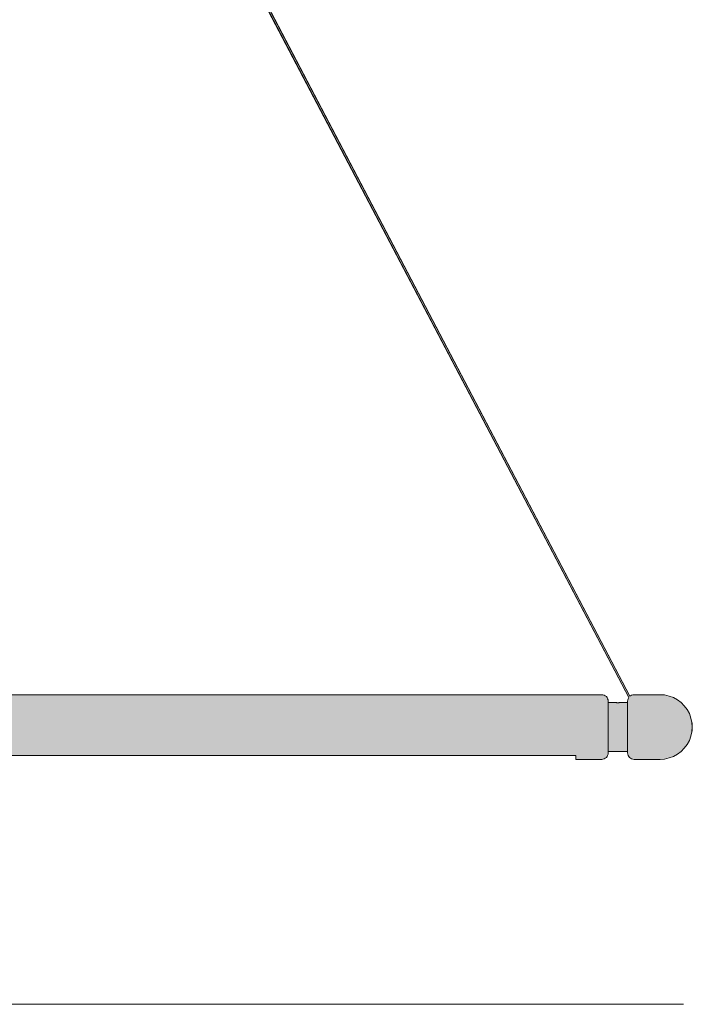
# Model space of a CAD drawing. Header units: millimetres. Extents: x 37 to 169, y -197 to -96.
# Tile 4 of 6: x 106 to 141, y -197 to -146. Entities that reach past the tile are written whole.
import ezdxf

# ---------------------------------------------------------------- set-up
doc = ezdxf.new("R2010")
doc.units = ezdxf.units.MM
doc.header["$MEASUREMENT"] = 0
doc.layers.add('Capa 1', color=7, linetype='Continuous', lineweight=0)

# ---------------------------------------------------------------- blocks, each defined once
blk = doc.blocks.new('Block_1')
at = {"layer": 'Capa 1', "true_color": 0xf6f6f6, "transparency": 33554687}
h = blk.add_hatch(color=7, dxfattribs=at)
h.dxf.hatch_style = 2
h.paths.add_polyline_path([(140.359, -183.405), (140.241, -183.613), (140.092, -183.803), (139.932, -183.963), (139.742, -184.111), (139.534, -184.23), (139.315, -184.301), (139.084, -184.361), (138.846, -184.372), (137.511, -184.372), (137.44, -184.361), (137.381, -184.349), (137.321, -184.319), (137.274, -184.272), (137.232, -184.23), (137.203, -184.171), (137.191, -184.111), (137.173, -184.04), (137.173, -184.022), (137.173, -183.981), (137.173, -183.963), (137.173, -183.904), (137.173, -183.803), (137.173, -183.684), (137.173, -183.536), (137.173, -183.376), (137.173, -183.204), (137.173, -183.008), (137.173, -182.806), (137.173, -182.616), (137.173, -182.409), (137.173, -182.219), (137.173, -182.041), (137.173, -181.88), (137.173, -181.732), (137.173, -181.619), (137.173, -181.513), (137.173, -181.453), (137.173, -181.441), (137.173, -181.4), (137.173, -181.382), (137.191, -181.311), (137.203, -181.252), (137.232, -181.192), (101.188, -112.479), (101.229, -112.479), (101.288, -112.479), (137.292, -181.115), (137.321, -181.103), (137.381, -181.074), (137.44, -181.056), (137.511, -181.044), (137.891, -181.044), (137.921, -181.044), (137.95, -181.044), (137.998, -181.044), (138.039, -181.044), (138.069, -181.044), (138.111, -181.044), (138.128, -181.044), (138.846, -181.044), (139.084, -181.056), (139.315, -181.115), (139.534, -181.192), (139.742, -181.311), (139.932, -181.453), (140.092, -181.619), (140.241, -181.809), (140.359, -182.011), (140.43, -182.248), (140.49, -182.468), (140.508, -182.705), (140.49, -182.954), (140.43, -183.174)])
h = blk.add_hatch(color=7, dxfattribs=at)
h.dxf.hatch_style = 2
h.paths.add_polyline_path([(136.176, -183.613), (136.176, -183.744), (136.176, -183.862), (136.176, -183.951), (136.176, -183.963), (136.176, -184.011), (136.176, -184.04), (136.176, -184.111), (136.147, -184.171), (136.117, -184.23), (136.087, -184.272), (136.028, -184.319), (135.969, -184.349), (135.909, -184.361), (135.856, -184.372), (134.515, -184.372), (134.515, -184.361), (134.515, -184.319), (134.515, -184.26), (134.515, -184.171), (43.012, -184.171), (43.012, -184.26), (43.012, -184.319), (43.012, -184.361), (43.012, -184.372), (41.677, -184.372), (41.605, -184.361), (41.546, -184.349), (41.487, -184.319), (41.439, -184.272), (41.398, -184.23), (41.368, -184.171), (41.35, -184.111), (41.338, -184.04), (41.338, -184.011), (41.338, -183.963), (41.338, -183.951), (41.338, -183.862), (41.338, -183.744), (41.338, -183.613), (41.338, -183.465), (41.338, -183.287), (41.338, -183.097), (41.338, -182.907), (41.338, -182.705), (41.338, -182.509), (41.338, -182.32), (41.338, -182.13), (41.338, -181.952), (41.338, -181.809), (41.338, -181.673), (41.338, -181.56), (41.338, -181.471), (41.338, -181.453), (41.338, -181.412), (41.338, -181.382), (41.35, -181.311), (41.368, -181.252), (41.398, -181.192), (41.439, -181.145), (41.487, -181.103), (41.546, -181.074), (41.605, -181.056), (41.677, -181.044), (42.045, -181.044), (42.056, -181.044), (42.086, -181.044), (42.116, -181.044), (42.163, -181.044), (42.205, -181.044), (42.234, -181.044), (42.276, -181.044), (42.294, -181.044), (135.221, -181.044), (135.251, -181.044), (135.28, -181.044), (135.322, -181.044), (135.352, -181.044), (135.399, -181.044), (135.429, -181.044), (135.458, -181.044), (135.47, -181.044), (135.856, -181.044), (135.909, -181.056), (135.969, -181.074), (136.028, -181.103), (136.087, -181.145), (136.117, -181.192), (136.147, -181.252), (136.176, -181.311), (136.176, -181.382), (136.176, -181.412), (136.176, -181.453), (136.176, -181.471), (136.176, -181.56), (136.176, -181.673), (136.176, -181.809), (136.176, -181.952), (136.176, -182.13), (136.176, -182.32), (136.176, -182.509), (136.176, -182.705), (136.176, -182.907), (136.176, -183.097), (136.176, -183.287), (136.176, -183.465)])
h = blk.add_hatch(color=7, dxfattribs=at)
h.dxf.hatch_style = 2
h.paths.add_polyline_path([(137.173, -183.684), (137.173, -183.803), (137.173, -183.904), (137.173, -183.963), (136.176, -183.963), (136.176, -183.951), (136.176, -183.862), (136.176, -183.744), (136.176, -183.613), (136.176, -183.465), (136.176, -183.287), (136.176, -183.097), (136.176, -182.907), (136.176, -182.705), (136.176, -182.509), (136.176, -182.32), (136.176, -182.13), (136.176, -181.952), (136.176, -181.809), (136.176, -181.673), (136.176, -181.56), (136.176, -181.471), (136.176, -181.453), (136.603, -181.453), (136.615, -181.471), (136.633, -181.471), (136.663, -181.471), (136.692, -181.471), (136.722, -181.471), (136.734, -181.471), (136.746, -181.453), (136.764, -181.453), (137.173, -181.453), (137.173, -181.513), (137.173, -181.619), (137.173, -181.732), (137.173, -181.88), (137.173, -182.041), (137.173, -182.219), (137.173, -182.409), (137.173, -182.616), (137.173, -182.806), (137.173, -183.008), (137.173, -183.204), (137.173, -183.376), (137.173, -183.536)])
at = {"layer": 'Capa 1'}
for points in [[(101.288, -112.479), (137.292, -181.115), (137.321, -181.103), (137.381, -181.074), (137.44, -181.056), (137.511, -181.044), (137.891, -181.044), (137.921, -181.044), (137.95, -181.044), (137.998, -181.044), (138.039, -181.044), (138.069, -181.044), (138.111, -181.044), (138.128, -181.044), (138.846, -181.044), (139.084, -181.056), (139.315, -181.115), (139.534, -181.192), (139.742, -181.311), (139.932, -181.453), (140.092, -181.619), (140.241, -181.809), (140.359, -182.011), (140.43, -182.248), (140.49, -182.468), (140.508, -182.705), (140.49, -182.954), (140.43, -183.174), (140.359, -183.405), (140.241, -183.613), (140.092, -183.803), (139.932, -183.963), (139.742, -184.111), (139.534, -184.23), (139.315, -184.301), (139.084, -184.361), (138.846, -184.372), (137.511, -184.372), (137.44, -184.361), (137.381, -184.349), (137.321, -184.319), (137.274, -184.272), (137.232, -184.23), (137.203, -184.171), (137.191, -184.111), (137.173, -184.04), (137.173, -184.022), (137.173, -183.981), (137.173, -183.963), (137.173, -183.904), (137.173, -183.803), (137.173, -183.684), (137.173, -183.536), (137.173, -183.376), (137.173, -183.204), (137.173, -183.008), (137.173, -182.806), (137.173, -182.616), (137.173, -182.409), (137.173, -182.219), (137.173, -182.041), (137.173, -181.88), (137.173, -181.732), (137.173, -181.619), (137.173, -181.513), (137.173, -181.453), (137.173, -181.441), (137.173, -181.4), (137.173, -181.382), (137.191, -181.311), (137.203, -181.252), (137.232, -181.192), (101.188, -112.479)], [(42.294, -181.044), (135.221, -181.044), (135.251, -181.044), (135.28, -181.044), (135.322, -181.044), (135.352, -181.044), (135.399, -181.044), (135.429, -181.044), (135.458, -181.044), (135.47, -181.044), (135.856, -181.044), (135.909, -181.056), (135.969, -181.074), (136.028, -181.103), (136.087, -181.145), (136.117, -181.192), (136.147, -181.252), (136.176, -181.311), (136.176, -181.382), (136.176, -181.412), (136.176, -181.453), (136.176, -181.471), (136.176, -181.56), (136.176, -181.673), (136.176, -181.809), (136.176, -181.952), (136.176, -182.13), (136.176, -182.32), (136.176, -182.509), (136.176, -182.705), (136.176, -182.907), (136.176, -183.097), (136.176, -183.287), (136.176, -183.465), (136.176, -183.613), (136.176, -183.744), (136.176, -183.862), (136.176, -183.951), (136.176, -183.963), (136.176, -184.011), (136.176, -184.04), (136.176, -184.111), (136.147, -184.171), (136.117, -184.23), (136.087, -184.272), (136.028, -184.319), (135.969, -184.349), (135.909, -184.361), (135.856, -184.372), (134.515, -184.372), (134.515, -184.361), (134.515, -184.319), (134.515, -184.26), (134.515, -184.171), (43.012, -184.171)]]:
    blk.add_lwpolyline(points, dxfattribs=at)
blk.add_lwpolyline([(137.173, -183.684), (137.173, -183.803), (137.173, -183.904), (137.173, -183.963), (136.176, -183.963), (136.176, -183.951), (136.176, -183.862), (136.176, -183.744), (136.176, -183.613), (136.176, -183.465), (136.176, -183.287), (136.176, -183.097), (136.176, -182.907), (136.176, -182.705), (136.176, -182.509), (136.176, -182.32), (136.176, -182.13), (136.176, -181.952), (136.176, -181.809), (136.176, -181.673), (136.176, -181.56), (136.176, -181.471), (136.176, -181.453), (136.603, -181.453), (136.615, -181.471), (136.633, -181.471), (136.663, -181.471), (136.692, -181.471), (136.722, -181.471), (136.734, -181.471), (136.746, -181.453), (136.764, -181.453), (137.173, -181.453), (137.173, -181.513), (137.173, -181.619), (137.173, -181.732), (137.173, -181.88), (137.173, -182.041), (137.173, -182.219), (137.173, -182.409), (137.173, -182.616), (137.173, -182.806), (137.173, -183.008), (137.173, -183.204), (137.173, -183.376), (137.173, -183.536)], close=True, dxfattribs=at)
blk = doc.blocks.new('Block_2')
at = {"layer": 'Capa 1', "color": 98, "lineweight": 18, "true_color": 0x000100}
for p, q in [((101.188, -112.479), (137.232, -181.192)), ((137.292, -181.115), (101.288, -112.479)), ((135.221, -181.044), (42.294, -181.044)), ((135.856, -181.044), (135.47, -181.044)), ((136.603, -181.453), (136.176, -181.453)), ((137.173, -181.453), (136.764, -181.453)), ((137.891, -181.044), (137.511, -181.044)), ((138.846, -181.044), (138.128, -181.044)), ((140.508, -182.925), (140.508, -182.705)), ((136.176, -183.963), (137.173, -183.963)), ((43.012, -184.171), (134.515, -184.171)), ((134.515, -184.372), (135.856, -184.372)), ((137.511, -184.372), (138.846, -184.372))]:
    blk.add_line(p, q, dxfattribs=at)
at = {"layer": 'Capa 1', "color": 9, "lineweight": 18, "true_color": 0xc1c0c0}
blk.add_line((140.508, -182.705), (140.508, -182.498), dxfattribs=at)
at = {"layer": 'Capa 1', "color": 98, "lineweight": 18, "true_color": 0x000100}
for points in [[(135.47, -181.044), (135.458, -181.044), (135.429, -181.044), (135.399, -181.044), (135.352, -181.044), (135.322, -181.044), (135.28, -181.044), (135.251, -181.044), (135.221, -181.044)], [(136.176, -181.382), (136.176, -181.311), (136.147, -181.252), (136.117, -181.192), (136.087, -181.145), (136.028, -181.103), (135.969, -181.074), (135.909, -181.056), (135.856, -181.044)], [(136.176, -181.382), (136.176, -181.412), (136.176, -181.453), (136.176, -181.471), (136.176, -181.56), (136.176, -181.673), (136.176, -181.809), (136.176, -181.952), (136.176, -182.13), (136.176, -182.32), (136.176, -182.509), (136.176, -182.705), (136.176, -182.907), (136.176, -183.097), (136.176, -183.287), (136.176, -183.465), (136.176, -183.613), (136.176, -183.744), (136.176, -183.862), (136.176, -183.951), (136.176, -183.963), (136.176, -184.011), (136.176, -184.04)], [(136.603, -181.453), (136.615, -181.471), (136.633, -181.471), (136.663, -181.471), (136.692, -181.471), (136.722, -181.471), (136.734, -181.471), (136.746, -181.453), (136.764, -181.453)], [(137.232, -181.192), (137.203, -181.252), (137.191, -181.311), (137.173, -181.382)], [(137.173, -184.04), (137.173, -184.022), (137.173, -183.981), (137.173, -183.963), (137.173, -183.904), (137.173, -183.803), (137.173, -183.684), (137.173, -183.536), (137.173, -183.376), (137.173, -183.204), (137.173, -183.008), (137.173, -182.806), (137.173, -182.616), (137.173, -182.409), (137.173, -182.219), (137.173, -182.041), (137.173, -181.88), (137.173, -181.732), (137.173, -181.619), (137.173, -181.513), (137.173, -181.453), (137.173, -181.441), (137.173, -181.4), (137.173, -181.382)], [(137.511, -181.044), (137.44, -181.056), (137.381, -181.074), (137.321, -181.103), (137.292, -181.115)], [(137.891, -181.044), (137.921, -181.044), (137.95, -181.044), (137.998, -181.044), (138.039, -181.044), (138.069, -181.044), (138.111, -181.044), (138.128, -181.044)], [(140.508, -182.705), (140.49, -182.468), (140.43, -182.248), (140.359, -182.011), (140.241, -181.809), (140.092, -181.619), (139.932, -181.453), (139.742, -181.311), (139.534, -181.192), (139.315, -181.115), (139.084, -181.056), (138.846, -181.044)], [(138.846, -184.372), (139.084, -184.361), (139.315, -184.301), (139.534, -184.23), (139.742, -184.111), (139.932, -183.963), (140.092, -183.803), (140.241, -183.613), (140.359, -183.405), (140.43, -183.174), (140.49, -182.954), (140.508, -182.705)], [(134.515, -184.372), (134.515, -184.361), (134.515, -184.319), (134.515, -184.26), (134.515, -184.171)], [(135.856, -184.372), (135.909, -184.361), (135.969, -184.349), (136.028, -184.319), (136.087, -184.272), (136.117, -184.23), (136.147, -184.171), (136.176, -184.111), (136.176, -184.04)], [(137.173, -184.04), (137.191, -184.111), (137.203, -184.171), (137.232, -184.23), (137.274, -184.272), (137.321, -184.319), (137.381, -184.349), (137.44, -184.361), (137.511, -184.372)]]:
    blk.add_lwpolyline(points, dxfattribs=at)
blk = doc.blocks.new('Block_0')
at = {"layer": 'Capa 1'}
for name in ['Block_2', 'Block_1']:
    blk.add_blockref(name, (0, 0), dxfattribs=at)

msp = doc.modelspace()

# ---------------------------------------------------------------- linework, layer by layer
at = {"layer": 'Capa 1', "color": 250, "lineweight": 18, "true_color": 0x1d1d1b}
msp.add_line((140.046, -196.984), (37.083, -196.984), dxfattribs=at)

# ---------------------------------------------------------------- block references
at = {"layer": 'Capa 1'}
msp.add_blockref('Block_0', (0, 0), dxfattribs=at)

doc.saveas('drawing.dxf')
